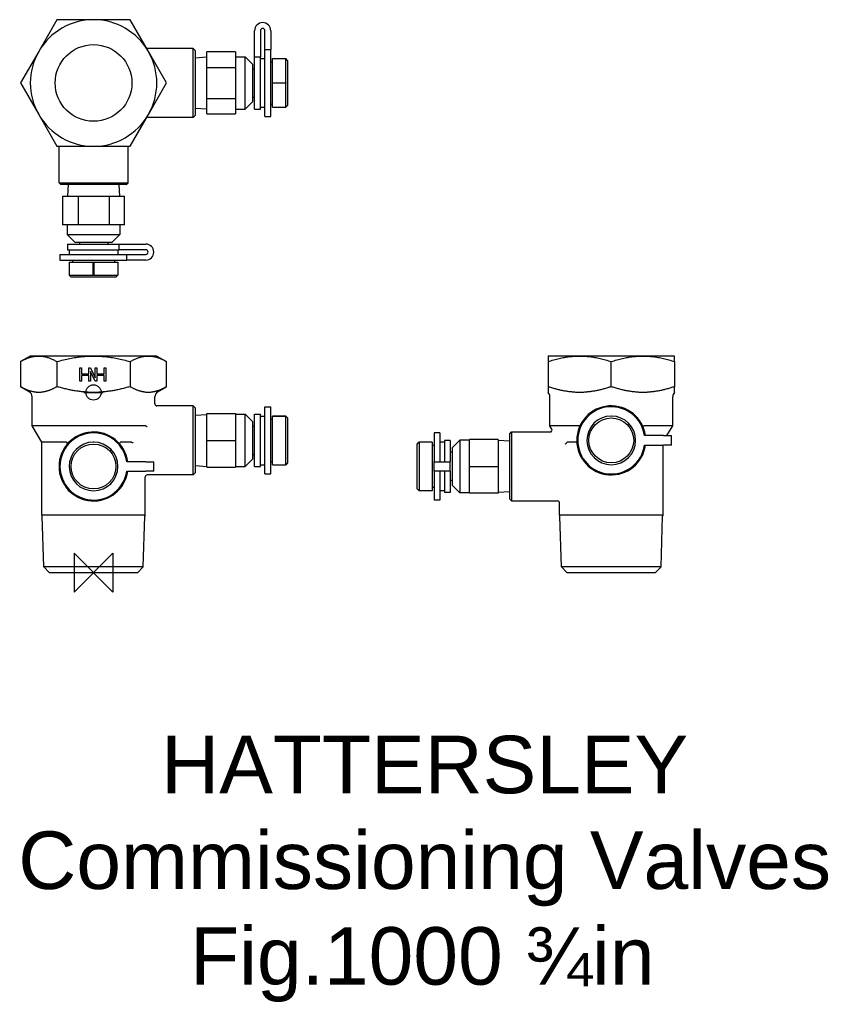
# Model space of a CAD drawing. Header units: millimetres. Extents: x 105 to 316, y -43 to 214.
import ezdxf
from ezdxf.enums import TextEntityAlignment as Align

# ---------------------------------------------------------------- set-up
doc = ezdxf.new("R2010")
doc.units = ezdxf.units.MM
for name, color, linetype in [('Detail', 2, 'Continuous'), ('ORIGIN', 6, 'Continuous'), ('TEXT', 7, 'Continuous')]:
    doc.layers.add(name, color=color, linetype=linetype)
doc.styles.add('fastrack', font='ARIAL.TTF')

msp = doc.modelspace()

# ---------------------------------------------------------------- linework, layer by layer
at = {"layer": 'Detail'}
for p, q in [((114.34, 213.77), (109.58, 205.52)), ((123.87, 213.77), (114.34, 213.77)), ((133.39, 213.77), (123.87, 213.77)), ((138.16, 205.52), (133.39, 213.77)), ((165.87, 203.96), (165.87, 210.9)), ((167.37, 210.9), (167.37, 203.96)), ((168.57, 205.93), (168.57, 210.9)), ((170.07, 210.9), (170.07, 205.93)), ((109.58, 205.52), (104.81, 197.27)), ((149.87, 206.27), (137.72, 206.27)), ((142.92, 197.27), (138.16, 205.52)), ((149.87, 188.27), (149.87, 206.27)), ((150.37, 205.77), (149.87, 206.27)), ((150.37, 205.77), (150.37, 188.77)), ((170.07, 205.93), (168.57, 205.93)), ((168.57, 188.52), (168.57, 205.93)), ((170.07, 188.52), (170.07, 205.93)), ((150.37, 203.87), (153.37, 204.06)), ((160.87, 205.36), (153.37, 205.36)), ((153.37, 201.32), (153.37, 205.36)), ((160.87, 205.36), (160.87, 201.32)), ((160.87, 204.12), (163.37, 204.12)), ((163.37, 190.42), (163.37, 204.12)), ((165.37, 202.12), (163.37, 204.12)), ((167.37, 203.96), (165.87, 203.96)), ((165.87, 190.47), (165.87, 203.96)), ((167.37, 190.47), (167.37, 203.96)), ((167.37, 203.62), (168.57, 203.62)), ((170.57, 197.32), (170.57, 203.62)), ((170.57, 203.62), (173.97, 203.62)), ((173.97, 197.32), (173.97, 203.62)), ((174.47, 203.12), (173.97, 203.62)), ((174.47, 203.12), (174.47, 191.42)), ((153.37, 201.32), (160.87, 201.32)), ((153.37, 193.23), (153.37, 201.32)), ((160.87, 201.32), (160.87, 193.23)), ((165.37, 192.42), (165.37, 202.12)), ((165.37, 200.97), (165.87, 200.97)), ((170.07, 202.77), (170.57, 202.77)), ((104.81, 197.27), (109.58, 189.02)), ((138.16, 189.02), (142.92, 197.27)), ((170.57, 197.32), (173.97, 197.32)), ((170.57, 197.22), (170.57, 197.32)), ((170.57, 190.92), (170.57, 197.22)), ((173.97, 197.22), (170.57, 197.22)), ((173.97, 190.92), (173.97, 197.22)), ((153.37, 193.23), (160.87, 193.23)), ((153.37, 189.19), (153.37, 193.23)), ((160.87, 193.23), (160.87, 189.19)), ((165.37, 193.57), (165.87, 193.57)), ((150.37, 190.68), (153.37, 190.49)), ((160.87, 190.42), (163.37, 190.42)), ((165.37, 192.42), (163.37, 190.42)), ((165.87, 190.47), (167.37, 190.47)), ((167.37, 190.92), (168.57, 190.92)), ((170.07, 191.77), (170.57, 191.77)), ((170.57, 190.92), (173.97, 190.92)), ((174.47, 191.42), (173.97, 190.92)), ((109.58, 189.02), (114.34, 180.77)), ((133.39, 180.77), (138.16, 189.02)), ((149.87, 188.27), (137.72, 188.27)), ((150.37, 188.77), (149.87, 188.27)), ((153.37, 189.19), (160.87, 189.19)), ((168.57, 188.52), (170.07, 188.52)), ((114.34, 180.77), (123.87, 180.77)), ((114.87, 171.27), (114.87, 180.77)), ((123.87, 180.77), (133.39, 180.77)), ((132.87, 171.27), (132.87, 180.77)), ((114.87, 171.27), (132.87, 171.27)), ((115.37, 170.77), (114.87, 171.27)), ((132.37, 170.77), (115.37, 170.77)), ((117.27, 170.77), (117.08, 167.77)), ((130.46, 170.77), (130.65, 167.77)), ((132.37, 170.77), (132.87, 171.27)), ((115.78, 167.77), (115.78, 160.27)), ((115.78, 167.77), (119.82, 167.77)), ((119.82, 167.77), (119.82, 160.27)), ((119.82, 167.77), (127.91, 167.77)), ((127.91, 167.77), (127.91, 160.27)), ((127.91, 167.77), (131.95, 167.77)), ((131.95, 160.27), (131.95, 167.77)), ((119.82, 160.27), (115.78, 160.27)), ((117.02, 160.27), (117.02, 157.77)), ((127.91, 160.27), (119.82, 160.27)), ((131.95, 160.27), (127.91, 160.27)), ((130.72, 160.27), (130.72, 157.77)), ((117.02, 157.77), (130.72, 157.77)), ((119.02, 155.77), (117.02, 157.77)), ((128.72, 155.77), (130.72, 157.77)), ((117.07, 155.27), (130.55, 155.27)), ((117.07, 155.27), (117.07, 153.77)), ((119.02, 155.77), (128.72, 155.77)), ((120.17, 155.77), (120.17, 155.27)), ((127.57, 155.77), (127.57, 155.27)), ((130.55, 155.27), (137.49, 155.27)), ((130.55, 153.77), (130.55, 155.27)), ((115.12, 152.57), (132.53, 152.57)), ((115.12, 152.57), (115.12, 151.07)), ((117.07, 153.77), (130.55, 153.77)), ((117.52, 153.77), (117.52, 152.57)), ((130.22, 153.77), (130.22, 152.57)), ((137.49, 153.77), (130.55, 153.77)), ((132.53, 151.07), (132.53, 152.57)), ((132.53, 152.57), (137.49, 152.57)), ((115.12, 151.07), (132.53, 151.07)), ((117.52, 150.57), (123.81, 150.57)), ((117.52, 150.57), (117.52, 147.17)), ((118.37, 151.07), (118.37, 150.57)), ((123.81, 150.57), (123.91, 150.57)), ((123.81, 147.17), (123.81, 150.57)), ((123.91, 150.57), (130.22, 150.57)), ((123.91, 150.57), (123.91, 147.17)), ((129.37, 151.07), (129.37, 150.57)), ((130.22, 150.57), (130.22, 147.17)), ((137.49, 151.07), (132.53, 151.07)), ((117.52, 147.17), (123.81, 147.17)), ((118.02, 146.67), (117.52, 147.17)), ((129.72, 146.67), (118.02, 146.67)), ((123.91, 147.17), (130.22, 147.17)), ((129.72, 146.67), (130.22, 147.17)), ((107.37, 126.07), (104.81, 124.6)), ((109.58, 126.07), (107.37, 126.07)), ((123.87, 126.07), (109.58, 126.07)), ((138.16, 126.07), (123.87, 126.07)), ((140.37, 126.07), (138.16, 126.07)), ((140.37, 126.07), (142.92, 124.6)), ((250.62, 126.07), (242.37, 126.07)), ((242.37, 126.07), (242.37, 124.6)), ((267.12, 126.07), (250.62, 126.07)), ((275.37, 126.07), (267.12, 126.07)), ((275.37, 124.6), (275.37, 126.07)), ((104.81, 124.6), (104.81, 118.07)), ((114.34, 124.6), (114.34, 118.07)), ((133.39, 124.6), (133.39, 118.07)), ((142.92, 118.07), (142.92, 124.6)), ((242.37, 124.6), (242.37, 118.07)), ((258.87, 118.07), (258.87, 124.6)), ((275.37, 124.6), (275.37, 118.07)), ((120.31, 119.48), (120.31, 122.98)), ((120.31, 122.98), (120.76, 122.98)), ((120.76, 122.98), (120.76, 121.45)), ((120.76, 121.45), (122.61, 121.45)), ((122.61, 121), (120.76, 121)), ((120.76, 121), (120.76, 119.48)), ((122.61, 121.45), (122.61, 122.98)), ((122.61, 122.98), (123.06, 122.98)), ((122.61, 119.48), (122.61, 121)), ((123.06, 122.98), (124.31, 120.4)), ((124.31, 119.48), (123.06, 122.05)), ((123.06, 122.05), (123.06, 119.48)), ((124.31, 120.4), (124.31, 122.98)), ((124.31, 122.98), (124.76, 122.98)), ((124.76, 122.98), (124.76, 121.45)), ((124.76, 121.45), (126.61, 121.45)), ((126.61, 121), (124.76, 121)), ((124.76, 121), (124.76, 119.48)), ((126.61, 121.45), (126.61, 122.98)), ((126.61, 122.98), (127.06, 122.98)), ((126.61, 119.48), (126.61, 121)), ((127.06, 122.98), (127.06, 119.48)), ((120.76, 119.48), (120.31, 119.48)), ((123.06, 119.48), (122.61, 119.48)), ((124.76, 119.48), (124.31, 119.48)), ((127.06, 119.48), (126.61, 119.48)), ((107.12, 116.74), (104.81, 118.07)), ((140.62, 116.74), (142.92, 118.07)), ((242.37, 118.07), (242.37, 116.74)), ((242.37, 116.74), (242.37, 116.56)), ((275.37, 116.74), (275.37, 118.07)), ((275.37, 116.56), (275.37, 116.74)), ((107.87, 107.9), (107.87, 115.45)), ((139.87, 113.57), (139.87, 115.45)), ((149.87, 113.07), (140.37, 113.07)), ((149.87, 95.07), (149.87, 113.07)), ((150.37, 112.57), (149.87, 113.07)), ((242.87, 107.9), (242.87, 115.45)), ((274.87, 107.9), (274.87, 115.45)), ((150.37, 112.57), (150.37, 95.57)), ((150.37, 110.67), (153.37, 110.86)), ((153.37, 111.07), (160.87, 111.07)), ((153.37, 104.07), (153.37, 111.07)), ((160.87, 111.07), (160.87, 104.07)), ((160.87, 110.92), (163.37, 110.92)), ((163.37, 97.22), (163.37, 110.92)), ((165.37, 108.92), (163.37, 110.92)), ((165.87, 97.27), (165.87, 110.87)), ((165.87, 110.87), (167.37, 110.87)), ((167.37, 97.27), (167.37, 110.87)), ((167.37, 110.42), (168.57, 110.42)), ((168.57, 95.32), (168.57, 112.82)), ((168.57, 112.82), (170.07, 112.82)), ((170.07, 95.32), (170.07, 112.82)), ((170.57, 97.72), (170.57, 110.42)), ((170.57, 110.42), (173.97, 110.42)), ((170.57, 110.42), (170.57, 110.42)), ((173.97, 110.42), (170.57, 110.42)), ((173.97, 97.72), (173.97, 110.42)), ((137.38, 107.9), (107.87, 107.9)), ((110.37, 103.57), (107.87, 107.9)), ((165.37, 99.22), (165.37, 108.92)), ((170.07, 109.57), (170.57, 109.57)), ((174.47, 109.92), (174.02, 110.37)), ((174.47, 109.92), (174.47, 98.22)), ((250.3, 107.9), (242.87, 107.9)), ((243.37, 107.02), (242.87, 107.9)), ((274.87, 107.9), (267.43, 107.9)), ((273.38, 105.32), (274.87, 107.9)), ((165.37, 107.77), (165.87, 107.77)), ((212.67, 106.02), (212.67, 98.52)), ((214.17, 106.02), (212.67, 106.02)), ((214.17, 106.02), (214.17, 98.52)), ((232.37, 105.77), (232.87, 106.27)), ((232.37, 88.77), (232.37, 105.77)), ((232.87, 106.27), (232.87, 88.27)), ((232.87, 106.27), (242.94, 106.27)), ((272.49, 105.32), (267.53, 105.32)), ((272.49, 105.32), (274.59, 105.32)), ((274.59, 102.82), (274.59, 105.32)), ((116.77, 103.57), (110.37, 103.57)), ((110.37, 84.57), (110.37, 103.57)), ((133.77, 103.57), (130.96, 103.57)), ((153.37, 104.07), (160.87, 104.07)), ((153.37, 97.07), (153.37, 104.07)), ((160.87, 104.07), (160.87, 97.07)), ((208.27, 103.12), (208.72, 103.57)), ((208.27, 91.42), (208.27, 103.12)), ((212.17, 103.62), (208.77, 103.62)), ((208.77, 103.62), (208.77, 90.92)), ((212.17, 103.62), (212.17, 90.92)), ((212.67, 102.77), (212.17, 102.77)), ((215.37, 103.62), (214.17, 103.62)), ((215.37, 104.07), (215.37, 98.52)), ((216.87, 104.07), (215.37, 104.07)), ((216.87, 104.07), (216.87, 98.52)), ((217.37, 102.12), (219.37, 104.12)), ((219.37, 104.12), (219.37, 90.42)), ((221.87, 104.12), (219.37, 104.12)), ((229.37, 104.27), (221.87, 104.27)), ((221.87, 97.27), (221.87, 104.27)), ((229.37, 104.27), (229.37, 97.27)), ((232.37, 103.87), (229.37, 104.06)), ((249.69, 103.57), (247.38, 103.57)), ((267.53, 102.82), (272.49, 102.82)), ((272.37, 84.57), (272.37, 102.82)), ((274.59, 102.82), (272.49, 102.82)), ((165.37, 100.37), (165.87, 100.37)), ((217.37, 100.97), (216.87, 100.97)), ((217.37, 102.12), (217.37, 92.42)), ((137.49, 98.52), (132.53, 98.52)), ((137.49, 98.52), (139.59, 98.52)), ((139.59, 96.02), (139.59, 98.52)), ((165.37, 99.22), (163.37, 97.22)), ((167.37, 97.72), (168.57, 97.72)), ((170.07, 98.57), (170.57, 98.57)), ((170.57, 97.72), (173.97, 97.72)), ((174.47, 98.22), (173.97, 97.72)), ((212.67, 96.02), (212.67, 98.52)), ((212.67, 98.52), (216.87, 98.52)), ((216.87, 96.02), (216.87, 98.52)), ((132.53, 96.02), (137.49, 96.02)), ((139.59, 96.02), (137.49, 96.02)), ((149.87, 95.07), (137.87, 95.07)), ((150.37, 95.57), (149.87, 95.07)), ((150.37, 97.48), (153.37, 97.29)), ((153.37, 97.07), (160.87, 97.07)), ((160.87, 97.22), (163.37, 97.22)), ((165.87, 97.27), (167.37, 97.27)), ((168.57, 95.32), (170.07, 95.32)), ((212.67, 96.02), (212.67, 88.52)), ((216.87, 96.02), (212.67, 96.02)), ((214.17, 96.02), (214.17, 88.52)), ((215.37, 96.02), (215.37, 90.47)), ((216.87, 96.02), (216.87, 90.47)), ((221.87, 90.27), (221.87, 97.27)), ((221.87, 97.27), (229.37, 97.27)), ((229.37, 97.27), (229.37, 90.27)), ((137.37, 84.57), (137.37, 94.57)), ((217.37, 93.57), (216.87, 93.57)), ((208.27, 91.42), (208.77, 90.92)), ((212.17, 90.92), (208.77, 90.92)), ((212.67, 91.77), (212.17, 91.77)), ((215.37, 90.92), (214.17, 90.92)), ((216.87, 90.47), (215.37, 90.47)), ((217.37, 92.42), (219.37, 90.42)), ((221.87, 90.42), (219.37, 90.42)), ((229.37, 90.27), (221.87, 90.27)), ((232.37, 90.68), (229.37, 90.49)), ((214.17, 88.52), (212.67, 88.52)), ((232.37, 88.77), (232.87, 88.27)), ((232.87, 88.27), (244.87, 88.27)), ((245.37, 84.57), (245.37, 87.77)), ((137.37, 84.57), (110.37, 84.57)), ((110.9, 71.07), (110.48, 84.27)), ((136.84, 71.07), (137.25, 84.27)), ((272.37, 84.57), (245.37, 84.57)), ((245.9, 71.07), (245.48, 84.27)), ((271.84, 71.07), (272.25, 84.27)), ((136.84, 71.07), (110.9, 71.07)), ((112.4, 69.57), (110.9, 71.07)), ((135.34, 69.57), (112.4, 69.57)), ((135.34, 69.57), (136.84, 71.07)), ((271.84, 71.07), (245.9, 71.07)), ((247.4, 69.57), (245.9, 71.07)), ((270.34, 69.57), (247.4, 69.57)), ((270.34, 69.57), (271.84, 71.07))]:
    msp.add_line(p, q, dxfattribs=at)
at = {"layer": 'Detail', "flags": 128}
for points in [[(173.97, 197.32), (173.97, 197.32), (173.98, 197.32), (173.98, 197.31), (173.99, 197.31), (173.99, 197.31), (174, 197.3), (174, 197.3), (174.01, 197.3), (174.01, 197.29), (174.01, 197.28), (174.02, 197.27), (174.02, 197.27), (174.02, 197.26), (174.01, 197.25), (174.01, 197.24), (174.01, 197.24), (174, 197.23), (174, 197.23), (173.99, 197.23), (173.99, 197.22), (173.98, 197.22), (173.98, 197.22), (173.97, 197.22), (173.97, 197.22)], [(123.91, 147.17), (123.91, 147.17), (123.91, 147.16), (123.91, 147.16), (123.9, 147.15), (123.9, 147.15), (123.9, 147.14), (123.89, 147.14), (123.89, 147.13), (123.88, 147.13), (123.87, 147.13), (123.87, 147.12), (123.86, 147.12), (123.85, 147.12), (123.84, 147.13), (123.84, 147.13), (123.83, 147.13), (123.83, 147.14), (123.82, 147.14), (123.82, 147.15), (123.81, 147.15), (123.81, 147.16), (123.81, 147.16), (123.81, 147.17), (123.81, 147.17)], [(104.81, 124.6), (105.03, 124.72), (105.25, 124.84), (105.46, 124.95), (105.67, 125.06), (105.88, 125.16), (106.09, 125.26), (106.29, 125.35), (106.49, 125.43), (106.69, 125.51), (106.89, 125.58), (107.09, 125.65), (107.28, 125.71), (107.48, 125.77), (107.67, 125.82), (107.86, 125.87), (108.05, 125.91), (108.24, 125.95), (108.43, 125.98), (108.62, 126.01), (108.81, 126.03), (109, 126.05), (109.2, 126.06), (109.39, 126.07), (109.58, 126.07)], [(109.58, 126.07), (109.77, 126.07), (109.96, 126.06), (110.15, 126.05), (110.34, 126.03), (110.53, 126.01), (110.72, 125.98), (110.91, 125.95), (111.1, 125.91), (111.29, 125.87), (111.48, 125.82), (111.68, 125.77), (111.87, 125.71), (112.07, 125.65), (112.26, 125.58), (112.46, 125.51), (112.66, 125.43), (112.86, 125.35), (113.07, 125.26), (113.27, 125.16), (113.48, 125.06), (113.69, 124.95), (113.9, 124.84), (114.12, 124.72), (114.34, 124.6)], [(114.34, 124.6), (114.78, 124.72), (115.21, 124.84), (115.64, 124.95), (116.06, 125.06), (116.47, 125.16), (116.89, 125.26), (117.29, 125.35), (117.7, 125.43), (118.1, 125.51), (118.49, 125.58), (118.89, 125.65), (119.28, 125.71), (119.67, 125.77), (120.05, 125.82), (120.44, 125.87), (120.82, 125.91), (121.2, 125.95), (121.58, 125.98), (121.96, 126.01), (122.34, 126.03), (122.72, 126.05), (123.1, 126.06), (123.48, 126.07), (123.87, 126.07)], [(123.87, 126.07), (124.25, 126.07), (124.63, 126.06), (125.01, 126.05), (125.39, 126.03), (125.77, 126.01), (126.15, 125.98), (126.53, 125.95), (126.91, 125.91), (127.3, 125.87), (127.68, 125.82), (128.07, 125.77), (128.45, 125.71), (128.85, 125.65), (129.24, 125.58), (129.64, 125.51), (130.04, 125.43), (130.44, 125.35), (130.85, 125.26), (131.26, 125.16), (131.67, 125.06), (132.1, 124.95), (132.52, 124.84), (132.95, 124.72), (133.39, 124.6)], [(133.39, 124.6), (133.61, 124.72), (133.83, 124.84), (134.04, 124.95), (134.25, 125.06), (134.46, 125.16), (134.67, 125.26), (134.87, 125.35), (135.07, 125.43), (135.27, 125.51), (135.47, 125.58), (135.67, 125.65), (135.86, 125.71), (136.06, 125.77), (136.25, 125.82), (136.44, 125.87), (136.63, 125.91), (136.82, 125.95), (137.01, 125.98), (137.2, 126.01), (137.39, 126.03), (137.58, 126.05), (137.77, 126.06), (137.96, 126.07), (138.16, 126.07)], [(138.16, 126.07), (138.35, 126.07), (138.54, 126.06), (138.73, 126.05), (138.92, 126.03), (139.11, 126.01), (139.3, 125.98), (139.49, 125.95), (139.68, 125.91), (139.87, 125.87), (140.06, 125.82), (140.26, 125.77), (140.45, 125.71), (140.65, 125.65), (140.84, 125.58), (141.04, 125.51), (141.24, 125.43), (141.44, 125.35), (141.65, 125.26), (141.85, 125.16), (142.06, 125.06), (142.27, 124.95), (142.48, 124.84), (142.7, 124.72), (142.92, 124.6)], [(242.37, 124.6), (242.75, 124.72), (243.12, 124.84), (243.49, 124.95), (243.85, 125.06), (244.21, 125.16), (244.57, 125.26), (244.92, 125.35), (245.27, 125.43), (245.62, 125.51), (245.96, 125.58), (246.3, 125.65), (246.64, 125.71), (246.98, 125.77), (247.31, 125.82), (247.65, 125.87), (247.98, 125.91), (248.31, 125.95), (248.64, 125.98), (248.97, 126.01), (249.3, 126.03), (249.63, 126.05), (249.96, 126.06), (250.29, 126.07), (250.62, 126.07)], [(250.62, 126.07), (250.95, 126.07), (251.28, 126.06), (251.61, 126.05), (251.94, 126.03), (252.26, 126.01), (252.59, 125.98), (252.92, 125.95), (253.25, 125.91), (253.59, 125.87), (253.92, 125.82), (254.25, 125.77), (254.59, 125.71), (254.93, 125.65), (255.27, 125.58), (255.61, 125.51), (255.96, 125.43), (256.31, 125.35), (256.66, 125.26), (257.02, 125.16), (257.38, 125.06), (257.74, 124.95), (258.11, 124.84), (258.49, 124.72), (258.87, 124.6)], [(258.87, 124.6), (259.25, 124.72), (259.62, 124.84), (259.99, 124.95), (260.35, 125.06), (260.71, 125.16), (261.07, 125.26), (261.42, 125.35), (261.77, 125.43), (262.12, 125.51), (262.46, 125.58), (262.8, 125.65), (263.14, 125.71), (263.48, 125.77), (263.81, 125.82), (264.15, 125.87), (264.48, 125.91), (264.81, 125.95), (265.14, 125.98), (265.47, 126.01), (265.8, 126.03), (266.13, 126.05), (266.46, 126.06), (266.79, 126.07), (267.12, 126.07)], [(267.12, 126.07), (267.45, 126.07), (267.78, 126.06), (268.11, 126.05), (268.44, 126.03), (268.76, 126.01), (269.09, 125.98), (269.42, 125.95), (269.75, 125.91), (270.09, 125.87), (270.42, 125.82), (270.75, 125.77), (271.09, 125.71), (271.43, 125.65), (271.77, 125.58), (272.11, 125.51), (272.46, 125.43), (272.81, 125.35), (273.16, 125.26), (273.52, 125.16), (273.88, 125.06), (274.24, 124.95), (274.61, 124.84), (274.99, 124.72), (275.37, 124.6)], [(108.13, 116.74), (108, 116.77), (107.87, 116.8), (107.74, 116.83), (107.61, 116.87), (107.47, 116.9), (107.34, 116.94), (107.21, 116.99), (107.07, 117.03), (106.94, 117.08), (106.8, 117.12), (106.66, 117.18), (106.53, 117.23), (106.39, 117.29), (106.25, 117.34), (106.11, 117.41), (105.97, 117.47), (105.83, 117.54), (105.69, 117.6), (105.55, 117.68), (105.4, 117.75), (105.26, 117.83), (105.11, 117.91), (104.96, 117.99), (104.81, 118.07)], [(111.02, 116.74), (110.9, 116.72), (110.78, 116.7), (110.65, 116.67), (110.53, 116.65), (110.41, 116.63), (110.28, 116.62), (110.16, 116.6), (110.04, 116.59), (109.92, 116.58), (109.81, 116.57), (109.69, 116.57), (109.58, 116.56), (109.46, 116.57), (109.35, 116.57), (109.23, 116.58), (109.11, 116.59), (108.99, 116.6), (108.87, 116.62), (108.75, 116.63), (108.62, 116.65), (108.5, 116.67), (108.38, 116.7), (108.26, 116.72), (108.13, 116.74)], [(114.34, 118.07), (114.19, 117.99), (114.04, 117.91), (113.9, 117.83), (113.75, 117.75), (113.61, 117.68), (113.46, 117.6), (113.32, 117.54), (113.18, 117.47), (113.04, 117.41), (112.9, 117.34), (112.76, 117.29), (112.63, 117.23), (112.49, 117.18), (112.35, 117.12), (112.22, 117.08), (112.08, 117.03), (111.95, 116.99), (111.81, 116.94), (111.68, 116.9), (111.55, 116.87), (111.41, 116.83), (111.28, 116.8), (111.15, 116.77), (111.02, 116.74)], [(120.98, 116.74), (120.72, 116.77), (120.45, 116.8), (120.19, 116.83), (119.92, 116.87), (119.66, 116.9), (119.39, 116.94), (119.12, 116.99), (118.86, 117.03), (118.59, 117.08), (118.31, 117.12), (118.04, 117.18), (117.77, 117.23), (117.49, 117.29), (117.22, 117.34), (116.94, 117.41), (116.66, 117.47), (116.38, 117.54), (116.09, 117.6), (115.81, 117.68), (115.52, 117.75), (115.23, 117.83), (114.93, 117.91), (114.64, 117.99), (114.34, 118.07)], [(126.75, 116.74), (126.51, 116.72), (126.26, 116.7), (126.02, 116.67), (125.77, 116.65), (125.53, 116.63), (125.28, 116.62), (125.04, 116.6), (124.8, 116.59), (124.56, 116.58), (124.32, 116.57), (124.09, 116.57), (123.87, 116.56), (123.64, 116.57), (123.41, 116.57), (123.17, 116.58), (122.93, 116.59), (122.69, 116.6), (122.45, 116.62), (122.2, 116.63), (121.96, 116.65), (121.71, 116.67), (121.47, 116.7), (121.22, 116.72), (120.98, 116.74)], [(133.39, 118.07), (133.09, 117.99), (132.8, 117.91), (132.5, 117.83), (132.21, 117.75), (131.93, 117.68), (131.64, 117.6), (131.36, 117.54), (131.07, 117.47), (130.79, 117.41), (130.51, 117.34), (130.24, 117.29), (129.96, 117.23), (129.69, 117.18), (129.42, 117.12), (129.15, 117.08), (128.88, 117.03), (128.61, 116.99), (128.34, 116.94), (128.07, 116.9), (127.81, 116.87), (127.54, 116.83), (127.28, 116.8), (127.01, 116.77), (126.75, 116.74)], [(136.71, 116.74), (136.58, 116.77), (136.45, 116.8), (136.32, 116.83), (136.18, 116.87), (136.05, 116.9), (135.92, 116.94), (135.78, 116.99), (135.65, 117.03), (135.52, 117.08), (135.38, 117.12), (135.24, 117.18), (135.11, 117.23), (134.97, 117.29), (134.83, 117.34), (134.69, 117.41), (134.55, 117.47), (134.41, 117.54), (134.27, 117.6), (134.13, 117.68), (133.98, 117.75), (133.84, 117.83), (133.69, 117.91), (133.54, 117.99), (133.39, 118.07)], [(139.6, 116.74), (139.48, 116.72), (139.35, 116.7), (139.23, 116.67), (139.11, 116.65), (138.99, 116.63), (138.86, 116.62), (138.74, 116.6), (138.62, 116.59), (138.5, 116.58), (138.38, 116.57), (138.27, 116.57), (138.16, 116.56), (138.04, 116.57), (137.93, 116.57), (137.81, 116.58), (137.69, 116.59), (137.57, 116.6), (137.45, 116.62), (137.32, 116.63), (137.2, 116.65), (137.08, 116.67), (136.96, 116.7), (136.83, 116.72), (136.71, 116.74)], [(142.92, 118.07), (142.77, 117.99), (142.62, 117.91), (142.47, 117.83), (142.33, 117.75), (142.19, 117.68), (142.04, 117.6), (141.9, 117.54), (141.76, 117.47), (141.62, 117.41), (141.48, 117.34), (141.34, 117.29), (141.2, 117.23), (141.07, 117.18), (140.93, 117.12), (140.8, 117.08), (140.66, 117.03), (140.53, 116.99), (140.39, 116.94), (140.26, 116.9), (140.13, 116.87), (139.99, 116.83), (139.86, 116.8), (139.73, 116.77), (139.6, 116.74)], [(248.12, 116.74), (247.89, 116.77), (247.66, 116.8), (247.43, 116.83), (247.2, 116.87), (246.97, 116.9), (246.74, 116.94), (246.51, 116.99), (246.28, 117.03), (246.04, 117.08), (245.81, 117.12), (245.57, 117.18), (245.34, 117.23), (245.1, 117.29), (244.86, 117.34), (244.62, 117.41), (244.37, 117.47), (244.13, 117.54), (243.88, 117.6), (243.64, 117.68), (243.39, 117.75), (243.13, 117.83), (242.88, 117.91), (242.62, 117.99), (242.37, 118.07)], [(253.11, 116.74), (252.9, 116.72), (252.69, 116.7), (252.48, 116.67), (252.27, 116.65), (252.05, 116.63), (251.84, 116.62), (251.63, 116.6), (251.42, 116.59), (251.22, 116.58), (251.01, 116.57), (250.81, 116.57), (250.62, 116.56), (250.42, 116.57), (250.22, 116.57), (250.02, 116.58), (249.81, 116.59), (249.6, 116.6), (249.39, 116.62), (249.18, 116.63), (248.96, 116.65), (248.75, 116.67), (248.54, 116.7), (248.33, 116.72), (248.12, 116.74)], [(258.87, 118.07), (258.61, 117.99), (258.35, 117.91), (258.1, 117.83), (257.85, 117.75), (257.6, 117.68), (257.35, 117.6), (257.1, 117.54), (256.86, 117.47), (256.62, 117.41), (256.37, 117.34), (256.13, 117.29), (255.9, 117.23), (255.66, 117.18), (255.42, 117.12), (255.19, 117.08), (254.95, 117.03), (254.72, 116.99), (254.49, 116.94), (254.26, 116.9), (254.03, 116.87), (253.8, 116.83), (253.57, 116.8), (253.34, 116.77), (253.11, 116.74)], [(264.62, 116.74), (264.39, 116.77), (264.16, 116.8), (263.93, 116.83), (263.7, 116.87), (263.47, 116.9), (263.24, 116.94), (263.01, 116.99), (262.78, 117.03), (262.54, 117.08), (262.31, 117.12), (262.07, 117.18), (261.84, 117.23), (261.6, 117.29), (261.36, 117.34), (261.12, 117.41), (260.87, 117.47), (260.63, 117.54), (260.38, 117.6), (260.14, 117.68), (259.89, 117.75), (259.63, 117.83), (259.38, 117.91), (259.12, 117.99), (258.87, 118.07)], [(269.61, 116.74), (269.4, 116.72), (269.19, 116.7), (268.98, 116.67), (268.77, 116.65), (268.55, 116.63), (268.34, 116.62), (268.13, 116.6), (267.92, 116.59), (267.72, 116.58), (267.51, 116.57), (267.31, 116.57), (267.12, 116.56), (266.92, 116.57), (266.72, 116.57), (266.52, 116.58), (266.31, 116.59), (266.1, 116.6), (265.89, 116.62), (265.68, 116.63), (265.46, 116.65), (265.25, 116.67), (265.04, 116.7), (264.83, 116.72), (264.62, 116.74)], [(275.37, 118.07), (275.11, 117.99), (274.85, 117.91), (274.6, 117.83), (274.35, 117.75), (274.1, 117.68), (273.85, 117.6), (273.6, 117.54), (273.36, 117.47), (273.12, 117.41), (272.87, 117.34), (272.63, 117.29), (272.4, 117.23), (272.16, 117.18), (271.92, 117.12), (271.69, 117.08), (271.45, 117.03), (271.22, 116.99), (270.99, 116.94), (270.76, 116.9), (270.53, 116.87), (270.3, 116.83), (270.07, 116.8), (269.84, 116.77), (269.61, 116.74)], [(173.97, 110.42), (173.97, 110.42), (173.98, 110.41), (173.98, 110.41), (173.99, 110.4), (173.99, 110.4), (174, 110.39), (174, 110.39), (174.01, 110.38), (174.01, 110.38), (174.01, 110.38), (174.02, 110.37), (174.02, 110.37), (174.02, 110.37), (174.01, 110.38), (174.01, 110.38), (174.01, 110.38), (174, 110.39), (174, 110.39), (173.99, 110.4), (173.99, 110.4), (173.98, 110.41), (173.98, 110.41), (173.97, 110.42), (173.97, 110.42)], [(258.91, 110.42), (258.91, 110.42), (258.91, 110.41), (258.91, 110.41), (258.9, 110.4), (258.9, 110.4), (258.9, 110.39), (258.89, 110.39), (258.89, 110.38), (258.88, 110.38), (258.87, 110.38), (258.87, 110.37), (258.86, 110.37), (258.85, 110.37), (258.84, 110.38), (258.84, 110.38), (258.83, 110.38), (258.83, 110.39), (258.82, 110.39), (258.82, 110.4), (258.81, 110.4), (258.81, 110.41), (258.81, 110.41), (258.81, 110.42), (258.81, 110.42)], [(137.45, 107.87), (137.45, 107.87), (137.45, 107.87), (137.45, 107.88), (137.44, 107.88), (137.44, 107.88), (137.44, 107.88), (137.43, 107.89), (137.43, 107.89), (137.43, 107.89), (137.42, 107.89), (137.42, 107.89), (137.42, 107.9), (137.42, 107.9), (137.41, 107.9), (137.41, 107.9), (137.41, 107.9), (137.4, 107.9), (137.4, 107.9), (137.4, 107.9), (137.39, 107.9), (137.39, 107.9), (137.39, 107.9), (137.38, 107.9), (137.38, 107.9)], [(137.85, 107.58), (137.83, 107.59), (137.81, 107.6), (137.79, 107.61), (137.77, 107.62), (137.75, 107.63), (137.73, 107.64), (137.72, 107.65), (137.7, 107.66), (137.68, 107.67), (137.66, 107.69), (137.64, 107.7), (137.62, 107.71), (137.61, 107.72), (137.59, 107.74), (137.57, 107.75), (137.56, 107.76), (137.54, 107.78), (137.53, 107.79), (137.51, 107.8), (137.5, 107.81), (137.49, 107.83), (137.48, 107.84), (137.47, 107.85), (137.45, 107.87)], [(250.42, 107.87), (250.42, 107.87), (250.41, 107.87), (250.41, 107.88), (250.4, 107.88), (250.4, 107.88), (250.39, 107.88), (250.39, 107.89), (250.38, 107.89), (250.38, 107.89), (250.37, 107.89), (250.37, 107.89), (250.36, 107.9), (250.36, 107.9), (250.35, 107.9), (250.35, 107.9), (250.34, 107.9), (250.34, 107.9), (250.33, 107.9), (250.32, 107.9), (250.32, 107.9), (250.31, 107.9), (250.31, 107.9), (250.3, 107.9), (250.3, 107.9)], [(250.57, 107.58), (250.58, 107.59), (250.58, 107.6), (250.58, 107.61), (250.58, 107.62), (250.58, 107.63), (250.58, 107.64), (250.58, 107.65), (250.58, 107.66), (250.57, 107.67), (250.57, 107.69), (250.57, 107.7), (250.56, 107.71), (250.55, 107.72), (250.54, 107.74), (250.53, 107.75), (250.52, 107.76), (250.51, 107.78), (250.5, 107.79), (250.49, 107.8), (250.48, 107.81), (250.46, 107.83), (250.45, 107.84), (250.44, 107.85), (250.42, 107.87)], [(267.16, 107.58), (267.15, 107.59), (267.15, 107.6), (267.15, 107.61), (267.15, 107.62), (267.15, 107.63), (267.15, 107.64), (267.15, 107.65), (267.15, 107.66), (267.16, 107.67), (267.16, 107.69), (267.17, 107.7), (267.17, 107.71), (267.18, 107.72), (267.19, 107.74), (267.2, 107.75), (267.21, 107.76), (267.22, 107.78), (267.23, 107.79), (267.24, 107.8), (267.25, 107.81), (267.27, 107.83), (267.28, 107.84), (267.3, 107.85), (267.31, 107.87)], [(267.43, 107.9), (267.43, 107.9), (267.42, 107.9), (267.42, 107.9), (267.41, 107.9), (267.41, 107.9), (267.4, 107.9), (267.4, 107.9), (267.39, 107.9), (267.39, 107.9), (267.38, 107.9), (267.38, 107.9), (267.37, 107.9), (267.37, 107.89), (267.36, 107.89), (267.36, 107.89), (267.35, 107.89), (267.35, 107.89), (267.34, 107.88), (267.34, 107.88), (267.33, 107.88), (267.33, 107.88), (267.32, 107.87), (267.32, 107.87), (267.31, 107.87)], [(116.95, 103.5), (116.94, 103.51), (116.94, 103.51), (116.93, 103.52), (116.92, 103.53), (116.92, 103.53), (116.91, 103.54), (116.9, 103.54), (116.9, 103.55), (116.89, 103.55), (116.88, 103.55), (116.87, 103.56), (116.87, 103.56), (116.86, 103.56), (116.85, 103.56), (116.84, 103.57), (116.83, 103.57), (116.83, 103.57), (116.82, 103.57), (116.81, 103.57), (116.8, 103.57), (116.79, 103.57), (116.79, 103.57), (116.78, 103.57), (116.77, 103.57)], [(117.02, 103.12), (117.03, 103.13), (117.03, 103.14), (117.04, 103.15), (117.05, 103.16), (117.05, 103.17), (117.05, 103.19), (117.06, 103.2), (117.06, 103.22), (117.06, 103.23), (117.06, 103.25), (117.05, 103.26), (117.05, 103.28), (117.05, 103.3), (117.04, 103.32), (117.04, 103.33), (117.03, 103.35), (117.02, 103.37), (117.02, 103.39), (117.01, 103.41), (117, 103.43), (116.99, 103.44), (116.97, 103.46), (116.96, 103.48), (116.95, 103.5)], [(123.91, 103.62), (123.91, 103.62), (123.91, 103.61), (123.91, 103.61), (123.9, 103.6), (123.9, 103.6), (123.9, 103.59), (123.89, 103.59), (123.89, 103.58), (123.88, 103.58), (123.87, 103.58), (123.87, 103.57), (123.86, 103.57), (123.85, 103.57), (123.84, 103.58), (123.84, 103.58), (123.83, 103.58), (123.83, 103.59), (123.82, 103.59), (123.82, 103.6), (123.81, 103.6), (123.81, 103.61), (123.81, 103.61), (123.81, 103.62), (123.81, 103.62)], [(130.71, 103.12), (130.7, 103.13), (130.7, 103.14), (130.69, 103.15), (130.69, 103.16), (130.68, 103.17), (130.68, 103.19), (130.68, 103.2), (130.68, 103.22), (130.67, 103.23), (130.68, 103.25), (130.68, 103.26), (130.68, 103.28), (130.68, 103.3), (130.69, 103.32), (130.69, 103.33), (130.7, 103.35), (130.71, 103.37), (130.72, 103.39), (130.73, 103.41), (130.74, 103.43), (130.75, 103.44), (130.76, 103.46), (130.77, 103.48), (130.78, 103.5)], [(130.96, 103.57), (130.95, 103.57), (130.95, 103.57), (130.94, 103.57), (130.93, 103.57), (130.92, 103.57), (130.91, 103.57), (130.91, 103.57), (130.9, 103.57), (130.89, 103.57), (130.88, 103.56), (130.87, 103.56), (130.87, 103.56), (130.86, 103.56), (130.85, 103.55), (130.84, 103.55), (130.84, 103.55), (130.83, 103.54), (130.82, 103.54), (130.81, 103.53), (130.81, 103.53), (130.8, 103.52), (130.8, 103.51), (130.79, 103.51), (130.78, 103.5)], [(133.79, 103.57), (133.79, 103.57), (133.79, 103.57), (133.79, 103.57), (133.79, 103.57), (133.79, 103.57), (133.79, 103.57), (133.79, 103.57), (133.79, 103.57), (133.78, 103.57), (133.78, 103.57), (133.78, 103.57), (133.78, 103.57), (133.78, 103.57), (133.78, 103.57), (133.78, 103.57), (133.78, 103.57), (133.78, 103.57), (133.77, 103.57), (133.77, 103.57), (133.77, 103.57), (133.77, 103.57), (133.77, 103.57), (133.77, 103.57), (133.77, 103.57)], [(133.79, 103.57), (133.81, 103.57), (133.82, 103.57), (133.83, 103.56), (133.85, 103.56), (133.86, 103.56), (133.87, 103.55), (133.89, 103.55), (133.9, 103.55), (133.92, 103.54), (133.93, 103.54), (133.95, 103.53), (133.97, 103.53), (133.98, 103.52), (134, 103.52), (134.01, 103.52), (134.03, 103.51), (134.05, 103.51), (134.07, 103.5), (134.08, 103.5), (134.1, 103.49), (134.12, 103.49), (134.13, 103.48), (134.15, 103.48), (134.17, 103.47)], [(208.77, 103.62), (208.76, 103.62), (208.76, 103.62), (208.76, 103.62), (208.76, 103.61), (208.75, 103.61), (208.75, 103.61), (208.75, 103.61), (208.75, 103.6), (208.74, 103.6), (208.74, 103.6), (208.74, 103.6), (208.74, 103.59), (208.73, 103.59), (208.73, 103.59), (208.73, 103.59), (208.73, 103.59), (208.73, 103.58), (208.72, 103.58), (208.72, 103.58), (208.72, 103.58), (208.72, 103.58), (208.72, 103.58), (208.72, 103.57), (208.72, 103.57)], [(246.88, 103.12), (246.9, 103.13), (246.92, 103.14), (246.94, 103.15), (246.96, 103.16), (246.98, 103.17), (247, 103.19), (247.02, 103.2), (247.04, 103.22), (247.06, 103.23), (247.08, 103.25), (247.1, 103.26), (247.11, 103.28), (247.13, 103.3), (247.15, 103.32), (247.16, 103.33), (247.18, 103.35), (247.19, 103.37), (247.21, 103.39), (247.22, 103.41), (247.23, 103.43), (247.24, 103.44), (247.26, 103.46), (247.26, 103.48), (247.27, 103.5)], [(247.38, 103.57), (247.38, 103.57), (247.37, 103.57), (247.37, 103.57), (247.36, 103.57), (247.36, 103.57), (247.35, 103.57), (247.35, 103.57), (247.34, 103.57), (247.34, 103.57), (247.33, 103.56), (247.33, 103.56), (247.32, 103.56), (247.32, 103.56), (247.31, 103.55), (247.31, 103.55), (247.3, 103.55), (247.3, 103.54), (247.3, 103.54), (247.29, 103.53), (247.29, 103.53), (247.28, 103.52), (247.28, 103.51), (247.28, 103.51), (247.27, 103.5)], [(249.72, 103.57), (249.72, 103.57), (249.72, 103.57), (249.71, 103.57), (249.71, 103.57), (249.71, 103.57), (249.71, 103.57), (249.71, 103.57), (249.71, 103.57), (249.71, 103.57), (249.71, 103.57), (249.71, 103.57), (249.7, 103.57), (249.7, 103.57), (249.7, 103.57), (249.7, 103.57), (249.7, 103.57), (249.7, 103.57), (249.7, 103.57), (249.7, 103.57), (249.69, 103.57), (249.69, 103.57), (249.69, 103.57), (249.69, 103.57), (249.69, 103.57)], [(249.72, 103.57), (249.73, 103.57), (249.74, 103.57), (249.76, 103.56), (249.77, 103.56), (249.78, 103.56), (249.79, 103.55), (249.8, 103.55), (249.81, 103.55), (249.82, 103.54), (249.83, 103.54), (249.83, 103.53), (249.84, 103.53), (249.85, 103.52), (249.85, 103.52), (249.86, 103.52), (249.86, 103.51), (249.87, 103.51), (249.87, 103.5), (249.88, 103.5), (249.88, 103.49), (249.88, 103.49), (249.88, 103.48), (249.89, 103.48), (249.89, 103.47)]]:
    msp.add_lwpolyline(points, dxfattribs=at)
at = {"layer": 'Detail'}
for centre, radius in [((123.87, 197.27), 10), ((258.87, 104.07), 5.85), ((123.87, 97.27), 5.85)]:
    msp.add_circle(centre, radius, dxfattribs=at)
for centre, radius, start, end in [((123.87, 197.27), 16.5, 90, 150), ((123.87, 197.27), 16.5, 30, 90), ((167.97, 210.9), 2.1, 0, 180), ((167.97, 210.9), 0.6, 0, 180), ((123.87, 197.27), 16.5, 150, 210), ((123.87, 197.27), 16.5, 330, 30), ((123.87, 197.27), 16.5, 210, 270), ((123.87, 197.27), 16.5, 270, 330), ((137.49, 153.17), 2.1, 270, 90), ((137.49, 153.17), 0.6, 270, 90), ((106.37, 115.45), 1.5, 0, 60), ((141.37, 115.45), 1.5, 120, 180), ((241.37, 115.45), 1.5, 0, 48.1897), ((276.37, 115.45), 1.5, 131.8103, 180), ((140.37, 113.57), 0.5, 180, 270), ((258.87, 104.07), 9, 7.9836, 352.0164), ((258.87, 104.07), 8.75, 8.2132, 351.7868), ((258.87, 104.07), 6.35, 90.5143, 89.612), ((123.87, 97.27), 9, 7.9836, 352.0164), ((123.87, 97.27), 8.75, 8.2132, 351.7868), ((242.94, 106.77), 0.5, 270, 30), ((123.87, 97.27), 6.35, 90.5143, 89.612), ((137.87, 94.57), 0.5, 90, 180), ((244.87, 87.77), 0.5, 0, 90), ((109.98, 84.25), 0.5, 1.7899, 40.1901), ((137.75, 84.25), 0.5, 139.8099, 178.2101), ((244.98, 84.25), 0.5, 1.7899, 40.1901), ((272.75, 84.25), 0.5, 139.8099, 178.2101)]:
    msp.add_arc(centre, radius, start, end, dxfattribs=at)
at = {"layer": 'ORIGIN'}
msp.add_line((121.37, 116.57), (126.37, 116.57), dxfattribs=at)
msp.add_lwpolyline([(118.8, 64.51), (128.93, 74.64), (128.93, 64.51), (118.8, 74.64)], close=True, dxfattribs=at)
msp.add_circle((123.87, 116.57), 2, dxfattribs=at)

# ---------------------------------------------------------------- texts
at = {"layer": 'TEXT', "style": 'fastrack'}
for s, p in [('HATTERSLEY', (210.21, 12.05)), ('Commissioning Valves', (210.21, -12.91)), ('Fig.1000 ¾in', (209.59, -37.87))]:
    msp.add_text(s, height=15, dxfattribs=at).set_placement(p, align=Align.CENTER)

doc.saveas('drawing.dxf')
